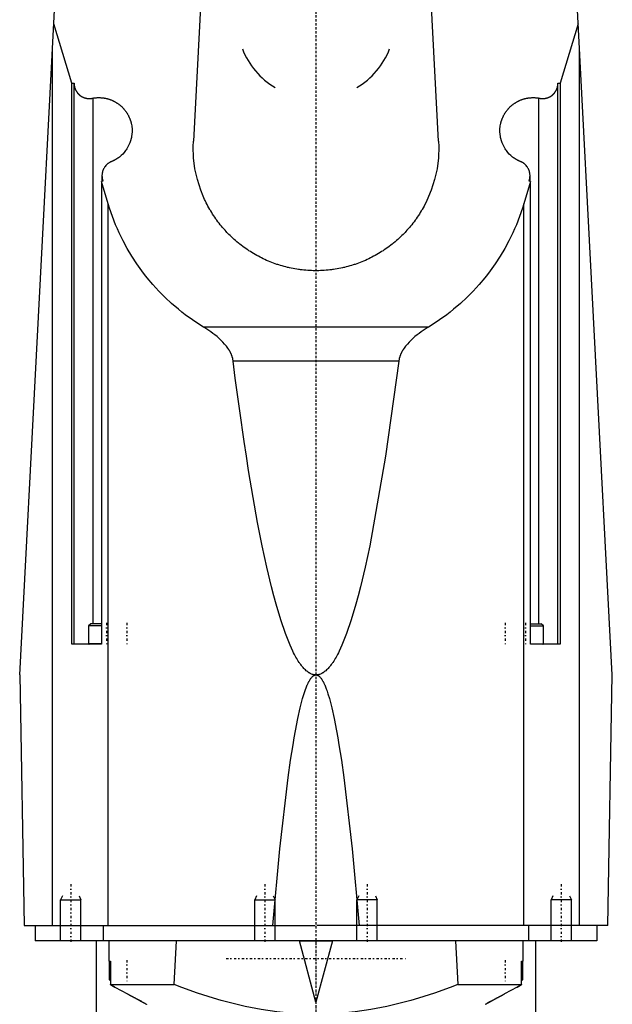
# Model space of a CAD drawing. Extents: x -70 to 72, y -1 to 596.
# Tile 2 of 3: x -58 to 58, y 187 to 380. Entities that reach past the tile are written whole.
import ezdxf

# ---------------------------------------------------------------- set-up
doc = ezdxf.new("R2010")
doc.units = 0
doc.linetypes.add('CENTER', pattern=[1.5, 0.45, -0.5, 0.05, -0.5])
for name, color, linetype in [('AM_0', 7, 'CONTINUOUS'), ('AM_10', 7, 'CONTINUOUS'), ('AM_7', 7, 'CENTER')]:
    doc.layers.add(name, color=color, linetype=linetype)

msp = doc.modelspace()

# ---------------------------------------------------------------- linework, layer by layer
at = {"layer": 'AM_0', "color": 7, "linetype": 'CONTINUOUS'}
for p, q in [((-58, 251.5), (-50.81, 388.76)), ((58, 251.5), (50.81, 388.76)), ((-22.57, 383.5), (-24.01, 355.97)), ((24.01, 355.97), (22.57, 383.5)), ((-47.82, 367.29), (-51.32, 378.9)), ((51.32, 378.9), (47.82, 367.29)), ((-51.58, 202.5), (-51.58, 373.93)), ((51.58, 202.5), (51.58, 373.93)), ((-47.82, 367.29), (-47.36, 367.29)), ((-47.82, 257.5), (-47.82, 367.29)), ((-47.36, 257.5), (-47.36, 367.29)), ((47.36, 257.5), (47.36, 367.29)), ((47.36, 367.29), (47.82, 367.29)), ((47.82, 367.29), (47.82, 257.5)), ((-43.63, 261.5), (-43.63, 364.38)), ((43.63, 261.5), (43.63, 364.38)), ((-41.89, 349.18), (-41.89, 348.09)), ((41.89, 348.09), (41.89, 349.18)), ((-41.71, 348.15), (-42.01, 348.05)), ((-40.68, 343.66), (-42.01, 348.05)), ((-42.01, 348.05), (-42.01, 257.5)), ((42.01, 348.05), (40.68, 343.66)), ((42.01, 348.05), (41.71, 348.15)), ((42.01, 257.5), (42.01, 348.05)), ((-40.68, 202.5), (-40.68, 343.66)), ((40.68, 202.5), (40.68, 343.66)), ((22, 319.57), (-22, 319.57)), ((16.22, 312.91), (-16.22, 312.91)), ((-44.1, 261.5), (-44.5, 261.1)), ((-44.5, 261.1), (-44.5, 257.6)), ((-42.01, 261.1), (-44.5, 261.1)), ((-42.01, 261.5), (-44.1, 261.5)), ((42.01, 261.5), (44.1, 261.5)), ((42.01, 261.1), (44.5, 261.1)), ((44.5, 261.1), (44.1, 261.5)), ((44.5, 257.6), (44.5, 261.1)), ((-42.01, 257.5), (-47.82, 257.5)), ((-42.01, 257.6), (-44.5, 257.6)), ((42.01, 257.6), (44.5, 257.6)), ((47.82, 257.5), (42.01, 257.5)), ((-58, 251.5), (-57.14, 202.5)), ((57.14, 202.5), (58, 251.5)), ((-57.14, 202.5), (-0.16, 202.5)), ((-55, 202.5), (-55, 199.5)), ((-41.65, 202.5), (-41.65, 199.5)), ((57.14, 202.5), (0.16, 202.5)), ((41.65, 199.5), (41.65, 202.5)), ((55, 202.5), (55, 199.5)), ((55, 199.5), (-55, 199.5)), ((-43, 199.5), (-43, 182.5)), ((-40.56, 199.5), (-40.56, 195.5)), ((-27.78, 190.89), (-27.3, 199.5)), ((-3.23, 199.5), (-3.23, 199.47)), ((-3.23, 199.47), (3.23, 199.47)), ((0, 187.49), (-3.23, 199.47)), ((3.23, 199.47), (0, 187.49)), ((3.23, 199.5), (3.23, 199.47)), ((27.3, 199.5), (27.78, 190.89)), ((40.56, 195.5), (40.56, 199.5)), ((43, 182.5), (43, 199.5)), ((-40.56, 195.5), (-40.24, 195.5)), ((-40.5, 195.4), (-40.5, 191.9)), ((-40.24, 195.4), (-40.5, 195.4)), ((-40.24, 195.5), (-40.24, 190.89)), ((40.24, 190.89), (40.24, 195.5)), ((40.24, 195.5), (40.56, 195.5)), ((40.24, 195.4), (40.5, 195.4)), ((40.5, 191.9), (40.5, 195.4)), ((-40.5, 191.9), (-40.24, 191.64)), ((-40.24, 191.9), (-40.5, 191.9)), ((-40.24, 190.89), (-27.78, 190.89)), ((27.78, 190.89), (40.24, 190.89)), ((40.24, 191.64), (40.5, 191.9)), ((40.24, 191.9), (40.5, 191.9)), ((-39.39, 190.4), (-36.87, 189.07)), ((39.39, 190.4), (36.87, 189.07)), ((-34.12, 187.58), (-34.86, 187.99)), ((34.12, 187.58), (33.5, 187.24)), ((35.36, 188.26), (34.86, 187.99))]:
    msp.add_line(p, q, dxfattribs=at)
for points in [[(-47.36, 367.29, 0), (-47.36, 367.26, 0), (-47.36, 367.21, 0), (-47.36, 367.16, 0), (-47.36, 367.14, 0), (-47.35, 367.11, 0), (-47.35, 367.06, 0), (-47.35, 367.01, 0), (-47.34, 366.96, 0), (-47.34, 366.91, 0), (-47.33, 366.86, 0), (-47.33, 366.84, 0), (-47.32, 366.81, 0), (-47.31, 366.76, 0), (-47.3, 366.71, 0), (-47.29, 366.66, 0), (-47.28, 366.61, 0), (-47.27, 366.57, 0), (-47.27, 366.54, 0), (-47.26, 366.52, 0), (-47.25, 366.47, 0), (-47.23, 366.42, 0), (-47.22, 366.4, 0), (-47.22, 366.37, 0), (-47.2, 366.32, 0), (-47.18, 366.28, 0), (-47.17, 366.25, 0), (-47.17, 366.23, 0), (-47.15, 366.18, 0), (-47.13, 366.13, 0), (-47.11, 366.09, 0), (-47.09, 366.04, 0), (-47.07, 366, 0), (-47.06, 365.97, 0), (-47.04, 365.95, 0), (-47.02, 365.91, 0), (-47, 365.86, 0), (-46.97, 365.82, 0), (-46.95, 365.77, 0), (-46.92, 365.73, 0), (-46.91, 365.71, 0), (-46.9, 365.69, 0), (-46.87, 365.64, 0), (-46.84, 365.6, 0), (-46.81, 365.56, 0), (-46.78, 365.52, 0), (-46.75, 365.48, 0), (-46.74, 365.46, 0), (-46.72, 365.44, 0), (-46.69, 365.4, 0), (-46.66, 365.36, 0), (-46.63, 365.32, 0), (-46.59, 365.28, 0), (-46.56, 365.25, 0), (-46.54, 365.23, 0), (-46.52, 365.21, 0), (-46.49, 365.17, 0), (-46.45, 365.14, 0), (-46.42, 365.1, 0), (-46.38, 365.07, 0), (-46.34, 365.04, 0), (-46.32, 365.02, 0), (-46.3, 365, 0), (-46.27, 364.97, 0), (-46.23, 364.94, 0), (-46.21, 364.92, 0), (-46.19, 364.91, 0), (-46.15, 364.88, 0), (-46.11, 364.85, 0), (-46.08, 364.83, 0), (-46.06, 364.82, 0), (-46.02, 364.79, 0), (-45.98, 364.76, 0), (-45.94, 364.74, 0), (-45.89, 364.71, 0), (-45.85, 364.68, 0), (-45.83, 364.67, 0), (-45.81, 364.66, 0), (-45.76, 364.64, 0), (-45.72, 364.61, 0), (-45.67, 364.59, 0), (-45.63, 364.57, 0), (-45.58, 364.55, 0), (-45.56, 364.54, 0), (-45.53, 364.53, 0), (-45.49, 364.51, 0), (-45.44, 364.49, 0), (-45.39, 364.47, 0), (-45.35, 364.45, 0), (-45.3, 364.44, 0), (-45.27, 364.43, 0), (-45.25, 364.42, 0), (-45.2, 364.41, 0), (-45.15, 364.39, 0), (-45.1, 364.38, 0), (-45.06, 364.37, 0), (-45.01, 364.36, 0), (-44.98, 364.35, 0), (-44.96, 364.35, 0), (-44.91, 364.34, 0), (-44.86, 364.33, 0), (-44.81, 364.32, 0), (-44.76, 364.31, 0), (-44.71, 364.31, 0), (-44.68, 364.3, 0), (-44.66, 364.3, 0), (-44.61, 364.3, 0), (-44.56, 364.29, 0), (-44.53, 364.29, 0), (-44.51, 364.29, 0), (-44.46, 364.29, 0), (-44.41, 364.29, 0), (-44.38, 364.29, 0), (-44.36, 364.29, 0), (-44.31, 364.29, 0), (-44.26, 364.29, 0), (-44.2, 364.29, 0), (-44.15, 364.29, 0), (-44.1, 364.3, 0), (-44.08, 364.3, 0), (-44.05, 364.3, 0), (-44, 364.31, 0), (-43.95, 364.31, 0), (-43.9, 364.32, 0), (-43.85, 364.33, 0), (-43.8, 364.34, 0), (-43.78, 364.34, 0), (-43.75, 364.35, 0), (-43.71, 364.36, 0), (-43.66, 364.37, 0), (-43.63, 364.38, 0)], [(43.63, 364.38, 0), (43.66, 364.37, 0), (43.71, 364.36, 0), (43.75, 364.35, 0), (43.78, 364.34, 0), (43.8, 364.34, 0), (43.85, 364.33, 0), (43.9, 364.32, 0), (43.95, 364.31, 0), (44, 364.31, 0), (44.05, 364.3, 0), (44.08, 364.3, 0), (44.1, 364.3, 0), (44.15, 364.29, 0), (44.2, 364.29, 0), (44.26, 364.29, 0), (44.31, 364.29, 0), (44.36, 364.29, 0), (44.38, 364.29, 0), (44.41, 364.29, 0), (44.46, 364.29, 0), (44.51, 364.29, 0), (44.53, 364.29, 0), (44.56, 364.29, 0), (44.61, 364.3, 0), (44.66, 364.3, 0), (44.68, 364.3, 0), (44.71, 364.31, 0), (44.76, 364.31, 0), (44.81, 364.32, 0), (44.86, 364.33, 0), (44.91, 364.34, 0), (44.96, 364.35, 0), (44.98, 364.35, 0), (45.01, 364.36, 0), (45.06, 364.37, 0), (45.1, 364.38, 0), (45.15, 364.39, 0), (45.2, 364.41, 0), (45.25, 364.42, 0), (45.27, 364.43, 0), (45.3, 364.44, 0), (45.35, 364.45, 0), (45.39, 364.47, 0), (45.44, 364.49, 0), (45.49, 364.51, 0), (45.53, 364.53, 0), (45.56, 364.54, 0), (45.58, 364.55, 0), (45.63, 364.57, 0), (45.67, 364.59, 0), (45.72, 364.61, 0), (45.76, 364.64, 0), (45.81, 364.66, 0), (45.83, 364.67, 0), (45.85, 364.68, 0), (45.89, 364.71, 0), (45.94, 364.74, 0), (45.98, 364.76, 0), (46.02, 364.79, 0), (46.06, 364.82, 0), (46.08, 364.83, 0), (46.11, 364.85, 0), (46.15, 364.88, 0), (46.19, 364.91, 0), (46.21, 364.92, 0), (46.23, 364.94, 0), (46.27, 364.97, 0), (46.3, 365, 0), (46.32, 365.02, 0), (46.34, 365.04, 0), (46.38, 365.07, 0), (46.42, 365.1, 0), (46.45, 365.14, 0), (46.49, 365.17, 0), (46.52, 365.21, 0), (46.54, 365.23, 0), (46.56, 365.25, 0), (46.59, 365.28, 0), (46.63, 365.32, 0), (46.66, 365.36, 0), (46.69, 365.4, 0), (46.72, 365.44, 0), (46.74, 365.46, 0), (46.75, 365.48, 0), (46.78, 365.52, 0), (46.81, 365.56, 0), (46.84, 365.6, 0), (46.87, 365.64, 0), (46.9, 365.69, 0), (46.91, 365.71, 0), (46.92, 365.73, 0), (46.95, 365.77, 0), (46.97, 365.82, 0), (47, 365.86, 0), (47.02, 365.91, 0), (47.04, 365.95, 0), (47.06, 365.97, 0), (47.07, 366, 0), (47.09, 366.04, 0), (47.11, 366.09, 0), (47.13, 366.13, 0), (47.15, 366.18, 0), (47.17, 366.23, 0), (47.17, 366.25, 0), (47.18, 366.28, 0), (47.2, 366.32, 0), (47.22, 366.37, 0), (47.22, 366.4, 0), (47.23, 366.42, 0), (47.25, 366.47, 0), (47.26, 366.52, 0), (47.27, 366.54, 0), (47.27, 366.57, 0), (47.28, 366.61, 0), (47.29, 366.66, 0), (47.3, 366.71, 0), (47.31, 366.76, 0), (47.32, 366.81, 0), (47.33, 366.84, 0), (47.33, 366.86, 0), (47.34, 366.91, 0), (47.34, 366.96, 0), (47.35, 367.01, 0), (47.35, 367.06, 0), (47.35, 367.11, 0), (47.36, 367.14, 0), (47.36, 367.16, 0), (47.36, 367.21, 0), (47.36, 367.26, 0), (47.36, 367.29, 0)], [(-43.63, 364.38, 0), (-43.58, 364.39, 0), (-43.48, 364.4, 0), (-43.37, 364.42, 0), (-43.32, 364.42, 0), (-43.27, 364.43, 0), (-43.16, 364.44, 0), (-43.06, 364.45, 0), (-42.95, 364.46, 0), (-42.85, 364.47, 0), (-42.74, 364.47, 0), (-42.69, 364.47, 0), (-42.64, 364.47, 0), (-42.53, 364.48, 0), (-42.43, 364.48, 0), (-42.32, 364.47, 0), (-42.22, 364.47, 0), (-42.11, 364.46, 0), (-42.06, 364.46, 0), (-42.01, 364.46, 0), (-41.9, 364.45, 0), (-41.8, 364.44, 0), (-41.75, 364.43, 0), (-41.7, 364.43, 0), (-41.59, 364.41, 0), (-41.49, 364.4, 0), (-41.44, 364.39, 0), (-41.38, 364.38, 0), (-41.28, 364.36, 0), (-41.18, 364.34, 0), (-41.08, 364.32, 0), (-40.97, 364.29, 0), (-40.87, 364.27, 0), (-40.82, 364.26, 0), (-40.77, 364.24, 0), (-40.67, 364.21, 0), (-40.57, 364.18, 0), (-40.47, 364.15, 0), (-40.37, 364.12, 0), (-40.27, 364.08, 0), (-40.22, 364.06, 0), (-40.17, 364.04, 0), (-40.07, 364.01, 0), (-39.98, 363.97, 0), (-39.88, 363.92, 0), (-39.78, 363.88, 0), (-39.69, 363.84, 0), (-39.64, 363.81, 0), (-39.59, 363.79, 0), (-39.5, 363.74, 0), (-39.41, 363.69, 0), (-39.32, 363.64, 0), (-39.22, 363.59, 0), (-39.13, 363.54, 0), (-39.09, 363.51, 0), (-39.04, 363.48, 0), (-38.96, 363.42, 0), (-38.87, 363.37, 0), (-38.78, 363.31, 0), (-38.7, 363.25, 0), (-38.61, 363.18, 0), (-38.57, 363.15, 0), (-38.53, 363.12, 0), (-38.45, 363.06, 0), (-38.36, 362.99, 0), (-38.32, 362.96, 0), (-38.28, 362.92, 0), (-38.2, 362.85, 0), (-38.13, 362.78, 0), (-38.09, 362.75, 0), (-38.05, 362.71, 0), (-37.97, 362.64, 0), (-37.9, 362.56, 0), (-37.82, 362.49, 0), (-37.75, 362.41, 0), (-37.68, 362.34, 0), (-37.65, 362.3, 0), (-37.61, 362.26, 0), (-37.54, 362.18, 0), (-37.47, 362.1, 0), (-37.41, 362.01, 0), (-37.34, 361.93, 0), (-37.28, 361.85, 0), (-37.25, 361.81, 0), (-37.22, 361.76, 0), (-37.16, 361.68, 0), (-37.1, 361.59, 0), (-37.04, 361.5, 0), (-36.98, 361.41, 0), (-36.93, 361.32, 0), (-36.9, 361.28, 0), (-36.88, 361.23, 0), (-36.82, 361.14, 0), (-36.77, 361.05, 0), (-36.73, 360.96, 0), (-36.68, 360.86, 0), (-36.63, 360.77, 0), (-36.61, 360.72, 0), (-36.59, 360.67, 0), (-36.54, 360.58, 0), (-36.5, 360.48, 0), (-36.46, 360.38, 0), (-36.43, 360.28, 0), (-36.39, 360.19, 0), (-36.37, 360.14, 0), (-36.35, 360.09, 0), (-36.32, 359.99, 0), (-36.29, 359.89, 0), (-36.27, 359.84, 0), (-36.26, 359.79, 0), (-36.23, 359.68, 0), (-36.2, 359.58, 0), (-36.19, 359.53, 0), (-36.18, 359.48, 0), (-36.15, 359.38, 0), (-36.13, 359.28, 0), (-36.07, 358.91, 0), (-36.01, 358.29, 0), (-36, 357.97, 0)], [(36, 357.97, 0), (36.01, 358.29, 0), (36.07, 358.91, 0), (36.13, 359.28, 0), (36.15, 359.38, 0), (36.18, 359.48, 0), (36.19, 359.53, 0), (36.2, 359.58, 0), (36.23, 359.68, 0), (36.26, 359.79, 0), (36.27, 359.84, 0), (36.29, 359.89, 0), (36.32, 359.99, 0), (36.35, 360.09, 0), (36.37, 360.14, 0), (36.39, 360.19, 0), (36.43, 360.28, 0), (36.46, 360.38, 0), (36.5, 360.48, 0), (36.54, 360.58, 0), (36.59, 360.67, 0), (36.61, 360.72, 0), (36.63, 360.77, 0), (36.68, 360.86, 0), (36.73, 360.96, 0), (36.77, 361.05, 0), (36.82, 361.14, 0), (36.88, 361.23, 0), (36.9, 361.28, 0), (36.93, 361.32, 0), (36.98, 361.41, 0), (37.04, 361.5, 0), (37.1, 361.59, 0), (37.16, 361.68, 0), (37.22, 361.76, 0), (37.25, 361.81, 0), (37.28, 361.85, 0), (37.34, 361.93, 0), (37.41, 362.01, 0), (37.47, 362.1, 0), (37.54, 362.18, 0), (37.61, 362.26, 0), (37.65, 362.3, 0), (37.68, 362.34, 0), (37.75, 362.41, 0), (37.82, 362.49, 0), (37.9, 362.56, 0), (37.97, 362.64, 0), (38.05, 362.71, 0), (38.09, 362.75, 0), (38.13, 362.78, 0), (38.2, 362.85, 0), (38.28, 362.92, 0), (38.32, 362.96, 0), (38.36, 362.99, 0), (38.45, 363.06, 0), (38.53, 363.12, 0), (38.57, 363.15, 0), (38.61, 363.18, 0), (38.7, 363.25, 0), (38.78, 363.31, 0), (38.87, 363.37, 0), (38.96, 363.42, 0), (39.04, 363.48, 0), (39.09, 363.51, 0), (39.13, 363.54, 0), (39.22, 363.59, 0), (39.32, 363.64, 0), (39.41, 363.69, 0), (39.5, 363.74, 0), (39.59, 363.79, 0), (39.64, 363.81, 0), (39.69, 363.84, 0), (39.78, 363.88, 0), (39.88, 363.92, 0), (39.98, 363.97, 0), (40.07, 364.01, 0), (40.17, 364.04, 0), (40.22, 364.06, 0), (40.27, 364.08, 0), (40.37, 364.12, 0), (40.47, 364.15, 0), (40.57, 364.18, 0), (40.67, 364.21, 0), (40.77, 364.24, 0), (40.82, 364.26, 0), (40.87, 364.27, 0), (40.97, 364.29, 0), (41.08, 364.32, 0), (41.18, 364.34, 0), (41.28, 364.36, 0), (41.38, 364.38, 0), (41.44, 364.39, 0), (41.49, 364.4, 0), (41.59, 364.41, 0), (41.7, 364.43, 0), (41.75, 364.43, 0), (41.8, 364.44, 0), (41.9, 364.45, 0), (42.01, 364.46, 0), (42.06, 364.46, 0), (42.11, 364.46, 0), (42.22, 364.47, 0), (42.32, 364.47, 0), (42.43, 364.48, 0), (42.53, 364.48, 0), (42.64, 364.47, 0), (42.69, 364.47, 0), (42.74, 364.47, 0), (42.85, 364.47, 0), (42.95, 364.46, 0), (43.06, 364.45, 0), (43.16, 364.44, 0), (43.27, 364.43, 0), (43.32, 364.42, 0), (43.37, 364.42, 0), (43.48, 364.4, 0), (43.58, 364.39, 0), (43.63, 364.38, 0)], [(-36, 357.97, 0), (-36, 357.75, 0), (-36.03, 357.32, 0), (-36.09, 356.88, 0), (-36.13, 356.67, 0), (-36.18, 356.46, 0), (-36.29, 356.04, 0), (-36.44, 355.63, 0), (-36.61, 355.22, 0), (-36.8, 354.84, 0), (-37.03, 354.46, 0), (-37.15, 354.28, 0), (-37.27, 354.1, 0), (-37.54, 353.76, 0), (-37.84, 353.44, 0), (-38.15, 353.13, 0), (-38.48, 352.85, 0), (-38.69, 352.7, 0), (-38.75, 352.66, 0), (-38.81, 352.62, 0), (-38.84, 352.6, 0), (-38.87, 352.58, 0), (-38.93, 352.54, 0), (-38.99, 352.5, 0), (-39.02, 352.48, 0), (-39.05, 352.46, 0), (-39.11, 352.42, 0), (-39.17, 352.38, 0), (-39.2, 352.36, 0), (-39.23, 352.34, 0), (-39.3, 352.31, 0), (-39.36, 352.27, 0), (-39.42, 352.24, 0), (-39.49, 352.2, 0), (-39.55, 352.17, 0), (-39.59, 352.15, 0), (-39.62, 352.14, 0), (-39.68, 352.11, 0), (-39.75, 352.07, 0), (-39.82, 352.04, 0), (-39.88, 352.01, 0), (-39.95, 351.99, 0), (-39.98, 351.97, 0), (-40.02, 351.96, 0), (-40.08, 351.93, 0), (-40.15, 351.9, 0), (-40.18, 351.89, 0)], [(40.18, 351.89, 0), (40.15, 351.9, 0), (40.08, 351.93, 0), (40.02, 351.96, 0), (39.98, 351.97, 0), (39.95, 351.99, 0), (39.88, 352.01, 0), (39.82, 352.04, 0), (39.75, 352.07, 0), (39.68, 352.11, 0), (39.62, 352.14, 0), (39.59, 352.15, 0), (39.55, 352.17, 0), (39.49, 352.2, 0), (39.42, 352.24, 0), (39.36, 352.27, 0), (39.3, 352.31, 0), (39.23, 352.34, 0), (39.2, 352.36, 0), (39.17, 352.38, 0), (39.11, 352.42, 0), (39.05, 352.46, 0), (39.02, 352.48, 0), (38.99, 352.5, 0), (38.93, 352.54, 0), (38.87, 352.58, 0), (38.84, 352.6, 0), (38.81, 352.62, 0), (38.75, 352.66, 0), (38.69, 352.7, 0), (38.48, 352.85, 0), (38.15, 353.13, 0), (37.84, 353.44, 0), (37.54, 353.76, 0), (37.27, 354.1, 0), (37.15, 354.28, 0), (37.03, 354.46, 0), (36.8, 354.84, 0), (36.61, 355.22, 0), (36.44, 355.63, 0), (36.29, 356.04, 0), (36.18, 356.46, 0), (36.13, 356.67, 0), (36.09, 356.88, 0), (36.03, 357.32, 0), (36, 357.75, 0), (36, 357.97, 0)], [(0, 330.6, 0), (-0.18, 330.6, 0), (-0.54, 330.61, 0), (-0.9, 330.62, 0), (-1.08, 330.63, 0), (-1.26, 330.63, 0), (-1.63, 330.66, 0), (-1.99, 330.68, 0), (-2.35, 330.72, 0), (-2.7, 330.75, 0), (-3.06, 330.8, 0), (-3.24, 330.82, 0), (-3.42, 330.85, 0), (-3.78, 330.9, 0), (-4.14, 330.96, 0), (-4.49, 331.02, 0), (-4.85, 331.1, 0), (-5.2, 331.17, 0), (-5.38, 331.21, 0), (-5.55, 331.25, 0), (-5.9, 331.34, 0), (-6.25, 331.43, 0), (-6.43, 331.48, 0), (-6.6, 331.53, 0), (-6.95, 331.63, 0), (-7.29, 331.74, 0), (-7.46, 331.79, 0), (-7.64, 331.85, 0), (-7.98, 331.97, 0), (-8.32, 332.09, 0), (-8.66, 332.22, 0), (-8.99, 332.35, 0), (-9.33, 332.49, 0), (-9.49, 332.56, 0), (-9.66, 332.63, 0), (-9.99, 332.78, 0), (-10.32, 332.93, 0), (-10.64, 333.09, 0), (-10.96, 333.25, 0), (-11.28, 333.42, 0), (-11.44, 333.51, 0), (-11.6, 333.59, 0), (-11.92, 333.77, 0), (-12.23, 333.95, 0), (-12.54, 334.14, 0), (-12.85, 334.33, 0), (-13.15, 334.52, 0), (-13.3, 334.62, 0), (-13.45, 334.73, 0), (-13.75, 334.93, 0), (-14.05, 335.14, 0), (-14.34, 335.35, 0), (-14.63, 335.57, 0), (-14.91, 335.79, 0), (-15.05, 335.91, 0), (-15.19, 336.02, 0), (-15.47, 336.25, 0), (-15.75, 336.49, 0), (-16.02, 336.73, 0), (-16.28, 336.97, 0), (-16.55, 337.22, 0), (-16.68, 337.34, 0), (-16.81, 337.47, 0), (-17.07, 337.72, 0), (-17.32, 337.98, 0), (-17.44, 338.11, 0), (-17.57, 338.25, 0), (-17.81, 338.51, 0), (-18.05, 338.78, 0), (-18.17, 338.92, 0), (-18.29, 339.06, 0), (-18.52, 339.33, 0), (-18.75, 339.61, 0), (-18.97, 339.9, 0), (-19.19, 340.19, 0), (-19.41, 340.48, 0), (-19.52, 340.62, 0), (-19.62, 340.77, 0), (-19.83, 341.07, 0), (-20.03, 341.37, 0), (-20.23, 341.67, 0), (-20.42, 341.98, 0), (-20.61, 342.29, 0), (-20.7, 342.44, 0), (-20.79, 342.6, 0), (-20.97, 342.91, 0), (-21.15, 343.23, 0), (-21.32, 343.55, 0), (-21.48, 343.87, 0), (-21.64, 344.2, 0), (-21.72, 344.36, 0), (-21.8, 344.52, 0), (-21.95, 344.85, 0), (-22.09, 345.19, 0), (-22.56, 346.36, 0), (-23.22, 348.43, 0), (-23.48, 349.49, 0), (-23.69, 350.56, 0), (-23.96, 352.71, 0), (-24.05, 354.88, 0), (-24.01, 355.97, 0)], [(24.01, 355.97, 0), (24.05, 354.88, 0), (23.96, 352.71, 0), (23.69, 350.56, 0), (23.48, 349.49, 0), (23.22, 348.43, 0), (22.56, 346.36, 0), (21.72, 344.36, 0), (21.15, 343.23, 0), (20.97, 342.91, 0), (20.79, 342.6, 0), (20.7, 342.44, 0), (20.61, 342.29, 0), (20.42, 341.98, 0), (20.23, 341.67, 0), (20.03, 341.37, 0), (19.83, 341.07, 0), (19.62, 340.77, 0), (19.52, 340.62, 0), (19.41, 340.48, 0), (19.19, 340.19, 0), (18.97, 339.9, 0), (18.75, 339.61, 0), (18.52, 339.33, 0), (18.29, 339.06, 0), (18.17, 338.92, 0), (18.05, 338.78, 0), (17.81, 338.51, 0), (17.57, 338.25, 0), (17.44, 338.11, 0), (17.32, 337.98, 0), (17.07, 337.72, 0), (16.81, 337.47, 0), (16.68, 337.34, 0), (16.55, 337.22, 0), (16.28, 336.97, 0), (16.02, 336.73, 0), (15.75, 336.49, 0), (15.47, 336.25, 0), (15.19, 336.02, 0), (15.05, 335.91, 0), (14.91, 335.79, 0), (14.63, 335.57, 0), (14.34, 335.35, 0), (14.05, 335.14, 0), (13.75, 334.93, 0), (13.45, 334.73, 0), (13.3, 334.62, 0), (13.15, 334.52, 0), (12.85, 334.33, 0), (12.54, 334.14, 0), (12.23, 333.95, 0), (11.92, 333.77, 0), (11.6, 333.59, 0), (11.44, 333.51, 0), (11.28, 333.42, 0), (10.96, 333.25, 0), (10.64, 333.09, 0), (10.32, 332.93, 0), (9.99, 332.78, 0), (9.66, 332.63, 0), (9.49, 332.56, 0), (9.33, 332.49, 0), (8.99, 332.35, 0), (8.66, 332.22, 0), (8.32, 332.09, 0), (7.98, 331.97, 0), (7.64, 331.85, 0), (7.46, 331.79, 0), (7.29, 331.74, 0), (6.95, 331.63, 0), (6.6, 331.53, 0), (6.43, 331.48, 0), (6.25, 331.43, 0), (5.9, 331.34, 0), (5.55, 331.25, 0), (5.38, 331.21, 0), (5.2, 331.17, 0), (4.85, 331.1, 0), (4.49, 331.02, 0), (4.14, 330.96, 0), (3.78, 330.9, 0), (3.42, 330.85, 0), (3.24, 330.82, 0), (3.06, 330.8, 0), (2.7, 330.75, 0), (2.35, 330.72, 0), (1.99, 330.68, 0), (1.63, 330.66, 0), (1.26, 330.63, 0), (1.08, 330.63, 0), (0.9, 330.62, 0), (0.54, 330.61, 0), (0.18, 330.6, 0), (0, 330.6, 0)], [(-40.18, 351.89, 0), (-40.2, 351.88, 0), (-40.23, 351.87, 0), (-40.25, 351.86, 0), (-40.27, 351.85, 0), (-40.28, 351.84, 0), (-40.31, 351.83, 0), (-40.34, 351.81, 0), (-40.36, 351.8, 0), (-40.39, 351.78, 0), (-40.42, 351.77, 0), (-40.43, 351.76, 0), (-40.44, 351.75, 0), (-40.47, 351.73, 0), (-40.5, 351.72, 0), (-40.59, 351.66, 0), (-40.67, 351.6, 0), (-40.74, 351.55, 0), (-40.88, 351.42, 0), (-41.02, 351.3, 0), (-41.15, 351.16, 0), (-41.27, 351.01, 0), (-41.38, 350.86, 0), (-41.43, 350.78, 0), (-41.48, 350.7, 0), (-41.57, 350.54, 0), (-41.65, 350.37, 0), (-41.71, 350.19, 0), (-41.77, 350.01, 0), (-41.82, 349.83, 0), (-41.84, 349.74, 0), (-41.85, 349.65, 0), (-41.88, 349.46, 0), (-41.89, 349.28, 0), (-41.89, 349.18, 0)], [(41.89, 349.18, 0), (41.89, 349.28, 0), (41.88, 349.46, 0), (41.85, 349.65, 0), (41.84, 349.74, 0), (41.82, 349.83, 0), (41.77, 350.01, 0), (41.71, 350.19, 0), (41.65, 350.37, 0), (41.57, 350.54, 0), (41.48, 350.7, 0), (41.43, 350.78, 0), (41.38, 350.86, 0), (41.27, 351.01, 0), (41.15, 351.16, 0), (41.02, 351.3, 0), (40.88, 351.42, 0), (40.74, 351.55, 0), (40.67, 351.6, 0), (40.59, 351.66, 0), (40.43, 351.76, 0), (40.34, 351.81, 0), (40.31, 351.83, 0), (40.28, 351.84, 0), (40.27, 351.85, 0), (40.25, 351.86, 0), (40.23, 351.87, 0), (40.2, 351.88, 0), (40.18, 351.89, 0)], [(-41.89, 349.18, 0), (-41.89, 349.15, 0), (-41.89, 349.09, 0), (-41.89, 349.04, 0), (-41.88, 349.01, 0), (-41.88, 348.98, 0), (-41.88, 348.92, 0), (-41.87, 348.86, 0), (-41.87, 348.8, 0), (-41.86, 348.75, 0), (-41.85, 348.69, 0), (-41.84, 348.66, 0), (-41.84, 348.63, 0), (-41.83, 348.57, 0), (-41.82, 348.52, 0), (-41.8, 348.46, 0), (-41.79, 348.4, 0), (-41.77, 348.35, 0), (-41.76, 348.32, 0), (-41.76, 348.29, 0), (-41.74, 348.24, 0), (-41.72, 348.18, 0), (-41.71, 348.15, 0)], [(41.71, 348.15, 0), (41.72, 348.18, 0), (41.74, 348.24, 0), (41.76, 348.29, 0), (41.76, 348.32, 0), (41.77, 348.35, 0), (41.79, 348.4, 0), (41.8, 348.46, 0), (41.82, 348.52, 0), (41.83, 348.57, 0), (41.84, 348.63, 0), (41.84, 348.66, 0), (41.85, 348.69, 0), (41.86, 348.75, 0), (41.87, 348.8, 0), (41.87, 348.86, 0), (41.88, 348.92, 0), (41.88, 348.98, 0), (41.88, 349.01, 0), (41.89, 349.04, 0), (41.89, 349.09, 0), (41.89, 349.15, 0), (41.89, 349.18, 0)], [(-22, 319.57, 0), (-22.73, 320.02, 0), (-24.18, 320.98, 0), (-25.58, 321.99, 0), (-26.27, 322.52, 0), (-26.94, 323.07, 0), (-28.26, 324.19, 0), (-29.53, 325.37, 0), (-30.75, 326.6, 0), (-31.92, 327.88, 0), (-33.03, 329.2, 0), (-33.57, 329.88, 0), (-34.09, 330.57, 0), (-35.1, 331.98, 0), (-36.05, 333.43, 0), (-36.93, 334.92, 0), (-37.76, 336.44, 0), (-38.52, 338, 0), (-38.88, 338.79, 0), (-39.22, 339.58, 0), (-39.86, 341.19, 0), (-40.42, 342.83, 0), (-40.68, 343.66, 0)], [(40.68, 343.66, 0), (40.42, 342.83, 0), (39.86, 341.19, 0), (39.22, 339.58, 0), (38.88, 338.79, 0), (38.52, 338, 0), (37.76, 336.44, 0), (36.93, 334.92, 0), (36.05, 333.43, 0), (35.1, 331.98, 0), (34.09, 330.57, 0), (33.57, 329.88, 0), (33.03, 329.2, 0), (31.92, 327.88, 0), (30.75, 326.6, 0), (29.53, 325.37, 0), (28.26, 324.19, 0), (26.94, 323.07, 0), (26.27, 322.52, 0), (25.58, 321.99, 0), (24.18, 320.98, 0), (22.73, 320.02, 0), (22, 319.57, 0)], [(-16.22, 312.91, 0), (-16.23, 312.96, 0), (-16.24, 313.04, 0), (-16.25, 313.13, 0), (-16.26, 313.17, 0), (-16.26, 313.21, 0), (-16.28, 313.29, 0), (-16.3, 313.38, 0), (-16.31, 313.46, 0), (-16.33, 313.54, 0), (-16.35, 313.62, 0), (-16.37, 313.66, 0), (-16.38, 313.7, 0), (-16.4, 313.78, 0), (-16.43, 313.86, 0), (-16.45, 313.94, 0), (-16.48, 314.02, 0), (-16.51, 314.09, 0), (-16.52, 314.13, 0), (-16.54, 314.17, 0), (-16.57, 314.25, 0), (-16.6, 314.32, 0), (-16.62, 314.36, 0), (-16.64, 314.4, 0), (-16.67, 314.47, 0), (-16.71, 314.55, 0), (-16.73, 314.59, 0), (-16.75, 314.62, 0), (-16.78, 314.7, 0), (-16.82, 314.77, 0), (-16.86, 314.85, 0), (-16.9, 314.92, 0), (-16.95, 314.99, 0), (-16.97, 315.03, 0), (-16.99, 315.06, 0), (-17.03, 315.13, 0), (-17.08, 315.2, 0), (-17.24, 315.45, 0), (-17.55, 315.86, 0), (-17.88, 316.26, 0), (-18.23, 316.64, 0), (-18.41, 316.83, 0), (-18.6, 317.01, 0), (-18.98, 317.36, 0), (-19.37, 317.7, 0), (-19.77, 318.03, 0), (-20.17, 318.34, 0), (-20.57, 318.63, 0), (-20.77, 318.77, 0), (-20.97, 318.91, 0), (-21.38, 319.18, 0), (-21.79, 319.44, 0), (-22, 319.57, 0)], [(22, 319.57, 0), (21.79, 319.44, 0), (21.38, 319.18, 0), (20.97, 318.91, 0), (20.77, 318.77, 0), (20.57, 318.63, 0), (20.17, 318.34, 0), (19.77, 318.03, 0), (19.37, 317.7, 0), (18.98, 317.36, 0), (18.6, 317.01, 0), (18.41, 316.83, 0), (18.23, 316.64, 0), (17.88, 316.26, 0), (17.55, 315.86, 0), (17.24, 315.45, 0), (17.08, 315.2, 0), (17.03, 315.13, 0), (16.99, 315.06, 0), (16.97, 315.03, 0), (16.95, 314.99, 0), (16.9, 314.92, 0), (16.86, 314.85, 0), (16.82, 314.77, 0), (16.78, 314.7, 0), (16.75, 314.62, 0), (16.73, 314.59, 0), (16.71, 314.55, 0), (16.67, 314.47, 0), (16.64, 314.4, 0), (16.62, 314.36, 0), (16.6, 314.32, 0), (16.57, 314.25, 0), (16.54, 314.17, 0), (16.52, 314.13, 0), (16.51, 314.09, 0), (16.48, 314.02, 0), (16.45, 313.94, 0), (16.43, 313.86, 0), (16.4, 313.78, 0), (16.38, 313.7, 0), (16.37, 313.66, 0), (16.35, 313.62, 0), (16.33, 313.54, 0), (16.31, 313.46, 0), (16.3, 313.38, 0), (16.28, 313.29, 0), (16.26, 313.21, 0), (16.26, 313.17, 0), (16.25, 313.13, 0), (16.24, 313.04, 0), (16.23, 312.96, 0), (16.22, 312.91, 0)], [(0, 251.5, 0), (-0.08, 251.5, 0), (-0.23, 251.51, 0), (-0.39, 251.53, 0), (-0.46, 251.55, 0), (-0.54, 251.57, 0), (-0.69, 251.61, 0), (-0.85, 251.66, 0), (-1, 251.73, 0), (-1.16, 251.8, 0), (-1.31, 251.89, 0), (-1.39, 251.93, 0), (-1.46, 251.98, 0), (-1.62, 252.09, 0), (-1.77, 252.21, 0), (-1.93, 252.33, 0), (-2.08, 252.47, 0), (-2.23, 252.62, 0), (-2.31, 252.7, 0), (-2.39, 252.78, 0), (-2.54, 252.95, 0), (-2.7, 253.13, 0), (-2.77, 253.23, 0), (-2.85, 253.32, 0), (-3, 253.53, 0), (-3.16, 253.74, 0), (-3.23, 253.85, 0), (-3.31, 253.96, 0), (-3.46, 254.2, 0), (-3.62, 254.44, 0), (-3.77, 254.7, 0), (-3.92, 254.97, 0), (-4.08, 255.24, 0), (-4.15, 255.38, 0), (-4.23, 255.53, 0), (-4.38, 255.83, 0), (-4.54, 256.14, 0), (-5.07, 257.3, 0), (-5.99, 259.6, 0), (-6.91, 262.28, 0), (-7.82, 265.33, 0), (-8.27, 267, 0), (-8.72, 268.77, 0), (-9.63, 272.58, 0), (-10.52, 276.76, 0), (-11.42, 281.31, 0), (-12.31, 286.24, 0), (-13.19, 291.53, 0), (-13.63, 294.32, 0), (-14.06, 297.19, 0), (-14.93, 303.21, 0), (-15.8, 309.59, 0), (-16.22, 312.91, 0)], [(16.22, 312.91, 0), (13.63, 294.32, 0), (10.52, 276.76, 0), (9.63, 272.58, 0), (8.72, 268.77, 0), (8.27, 267, 0), (7.82, 265.33, 0), (6.91, 262.28, 0), (5.99, 259.6, 0), (5.07, 257.3, 0), (4.54, 256.14, 0), (4.38, 255.83, 0), (4.23, 255.53, 0), (4.15, 255.38, 0), (4.08, 255.24, 0), (3.92, 254.97, 0), (3.77, 254.7, 0), (3.62, 254.44, 0), (3.46, 254.2, 0), (3.31, 253.96, 0), (3.23, 253.85, 0), (3.16, 253.74, 0), (3, 253.53, 0), (2.85, 253.32, 0), (2.77, 253.23, 0), (2.7, 253.13, 0), (2.54, 252.95, 0), (2.39, 252.78, 0), (2.31, 252.7, 0), (2.23, 252.62, 0), (2.08, 252.47, 0), (1.93, 252.33, 0), (1.77, 252.21, 0), (1.62, 252.09, 0), (1.46, 251.98, 0), (1.39, 251.93, 0), (1.31, 251.89, 0), (1.16, 251.8, 0), (1, 251.73, 0), (0.85, 251.66, 0), (0.69, 251.61, 0), (0.54, 251.57, 0), (0.46, 251.55, 0), (0.39, 251.53, 0), (0.23, 251.51, 0), (0.08, 251.5, 0), (0, 251.5, 0)], [(-8.48, 202.5, 0), (-7.08, 217.44, 0), (-5.44, 231.46, 0), (-4.97, 234.79, 0), (-4.5, 237.82, 0), (-4.26, 239.22, 0), (-4.03, 240.54, 0), (-3.55, 242.97, 0), (-3.08, 245.09, 0), (-2.61, 246.91, 0), (-2.13, 248.43, 0), (-1.86, 249.17, 0), (-1.78, 249.37, 0), (-1.7, 249.55, 0), (-1.66, 249.64, 0), (-1.62, 249.73, 0), (-1.54, 249.9, 0), (-1.46, 250.06, 0), (-1.42, 250.13, 0), (-1.38, 250.21, 0), (-1.3, 250.35, 0), (-1.23, 250.49, 0), (-1.19, 250.55, 0), (-1.15, 250.61, 0), (-1.07, 250.73, 0), (-0.99, 250.84, 0), (-0.91, 250.94, 0), (-0.83, 251.04, 0), (-0.75, 251.12, 0), (-0.71, 251.16, 0), (-0.67, 251.2, 0), (-0.59, 251.26, 0), (-0.55, 251.3, 0), (-0.53, 251.31, 0), (-0.52, 251.32, 0), (-0.51, 251.32, 0), (-0.51, 251.33, 0), (-0.49, 251.34, 0), (-0.48, 251.34, 0), (-0.47, 251.35, 0), (-0.45, 251.36, 0), (-0.44, 251.37, 0), (-0.43, 251.37, 0), (-0.43, 251.38, 0), (-0.42, 251.38, 0), (-0.4, 251.39, 0), (-0.39, 251.4, 0), (-0.38, 251.4, 0), (-0.36, 251.41, 0), (-0.36, 251.41, 0), (-0.35, 251.42, 0), (-0.34, 251.42, 0), (-0.32, 251.43, 0), (-0.31, 251.44, 0), (-0.3, 251.44, 0), (-0.28, 251.45, 0), (-0.28, 251.45, 0), (-0.27, 251.45, 0), (-0.26, 251.46, 0), (-0.24, 251.46, 0), (-0.24, 251.46, 0), (-0.23, 251.46, 0), (-0.22, 251.47, 0), (-0.2, 251.47, 0), (-0.2, 251.47, 0), (-0.19, 251.48, 0), (-0.18, 251.48, 0), (-0.16, 251.48, 0), (-0.15, 251.48, 0), (-0.14, 251.49, 0), (-0.13, 251.49, 0), (-0.12, 251.49, 0), (-0.11, 251.49, 0), (-0.1, 251.49, 0), (-0.09, 251.5, 0), (-0.07, 251.5, 0), (-0.06, 251.5, 0), (-0.05, 251.5, 0), (-0.04, 251.5, 0), (-0.03, 251.5, 0), (-0.02, 251.5, 0), (-0.01, 251.5, 0), (0, 251.5, 0)], [(0, 251.5, 0), (0.01, 251.5, 0), (0.02, 251.5, 0), (0.03, 251.5, 0), (0.04, 251.5, 0), (0.05, 251.5, 0), (0.06, 251.5, 0), (0.07, 251.5, 0), (0.09, 251.5, 0), (0.1, 251.49, 0), (0.11, 251.49, 0), (0.12, 251.49, 0), (0.13, 251.49, 0), (0.14, 251.49, 0), (0.15, 251.48, 0), (0.16, 251.48, 0), (0.18, 251.48, 0), (0.19, 251.48, 0), (0.2, 251.47, 0), (0.2, 251.47, 0), (0.22, 251.47, 0), (0.23, 251.46, 0), (0.24, 251.46, 0), (0.24, 251.46, 0), (0.26, 251.46, 0), (0.27, 251.45, 0), (0.28, 251.45, 0), (0.28, 251.45, 0), (0.3, 251.44, 0), (0.31, 251.44, 0), (0.32, 251.43, 0), (0.34, 251.42, 0), (0.35, 251.42, 0), (0.36, 251.41, 0), (0.36, 251.41, 0), (0.38, 251.4, 0), (0.39, 251.4, 0), (0.4, 251.39, 0), (0.42, 251.38, 0), (0.43, 251.38, 0), (0.43, 251.37, 0), (0.44, 251.37, 0), (0.45, 251.36, 0), (0.47, 251.35, 0), (0.48, 251.34, 0), (0.49, 251.34, 0), (0.51, 251.33, 0), (0.51, 251.32, 0), (0.52, 251.32, 0), (0.53, 251.31, 0), (0.55, 251.3, 0), (0.59, 251.26, 0), (0.67, 251.2, 0), (0.71, 251.16, 0), (0.75, 251.12, 0), (0.83, 251.04, 0), (0.91, 250.94, 0), (0.99, 250.84, 0), (1.07, 250.73, 0), (1.15, 250.61, 0), (1.19, 250.55, 0), (1.23, 250.49, 0), (1.3, 250.35, 0), (1.38, 250.21, 0), (1.42, 250.13, 0), (1.46, 250.06, 0), (1.54, 249.9, 0), (1.62, 249.73, 0), (1.66, 249.64, 0), (1.7, 249.55, 0), (1.78, 249.37, 0), (1.86, 249.17, 0), (1.94, 248.97, 0), (2.02, 248.76, 0), (2.09, 248.54, 0), (2.13, 248.43, 0), (2.17, 248.31, 0), (2.25, 248.08, 0), (2.33, 247.83, 0), (2.61, 246.91, 0), (3.08, 245.09, 0), (3.55, 242.97, 0), (4.03, 240.54, 0), (4.26, 239.22, 0), (4.5, 237.82, 0), (4.97, 234.79, 0), (5.44, 231.46, 0), (7.08, 217.44, 0), (8.48, 202.5, 0)], [(-39.39, 190.4, 0), (-39.42, 190.42, 0), (-39.47, 190.45, 0), (-39.53, 190.48, 0), (-39.56, 190.49, 0), (-39.58, 190.51, 0), (-39.64, 190.54, 0), (-39.69, 190.57, 0), (-39.75, 190.6, 0), (-39.8, 190.63, 0), (-39.85, 190.66, 0), (-39.87, 190.67, 0), (-39.9, 190.69, 0), (-39.95, 190.71, 0), (-39.99, 190.74, 0), (-40.04, 190.77, 0), (-40.08, 190.79, 0), (-40.12, 190.82, 0), (-40.14, 190.83, 0), (-40.16, 190.84, 0), (-40.19, 190.86, 0), (-40.22, 190.88, 0), (-40.24, 190.89, 0)], [(-40.24, 190.89, 0), (-40.22, 190.88, 0), (-40.19, 190.86, 0), (-40.16, 190.84, 0), (-40.14, 190.83, 0), (-40.12, 190.82, 0), (-40.08, 190.79, 0), (-40.04, 190.77, 0), (-39.99, 190.74, 0), (-39.95, 190.71, 0), (-39.9, 190.69, 0), (-39.87, 190.67, 0), (-39.85, 190.66, 0), (-39.8, 190.63, 0), (-39.75, 190.6, 0), (-39.69, 190.57, 0), (-39.64, 190.54, 0), (-39.58, 190.51, 0), (-39.56, 190.49, 0), (-39.53, 190.48, 0), (-39.47, 190.45, 0), (-39.42, 190.42, 0), (-39.39, 190.4, 0)], [(27.78, 190.89, 0), (26.26, 190.33, 0), (23.19, 189.25, 0), (20.09, 188.27, 0), (18.54, 187.82, 0), (16.98, 187.39, 0), (13.86, 186.64, 0), (10.74, 186.02, 0), (7.64, 185.55, 0), (4.55, 185.23, 0), (1.51, 185.07, 0), (0, 185.05, 0), (-1.51, 185.07, 0), (-4.55, 185.23, 0), (-7.64, 185.55, 0), (-10.74, 186.02, 0), (-13.86, 186.64, 0), (-16.98, 187.39, 0), (-18.54, 187.82, 0), (-20.09, 188.27, 0), (-23.19, 189.25, 0), (-26.26, 190.33, 0), (-27.78, 190.89, 0)], [(40.24, 190.89, 0), (40.22, 190.88, 0), (40.19, 190.86, 0), (40.16, 190.84, 0), (40.14, 190.83, 0), (40.12, 190.82, 0), (40.08, 190.79, 0), (40.04, 190.77, 0), (39.99, 190.74, 0), (39.95, 190.71, 0), (39.9, 190.69, 0), (39.87, 190.67, 0), (39.85, 190.66, 0), (39.8, 190.63, 0), (39.75, 190.6, 0), (39.69, 190.57, 0), (39.64, 190.54, 0), (39.58, 190.51, 0), (39.56, 190.49, 0), (39.53, 190.48, 0), (39.47, 190.45, 0), (39.42, 190.42, 0), (39.39, 190.4, 0)], [(39.39, 190.4, 0), (39.42, 190.42, 0), (39.47, 190.45, 0), (39.53, 190.48, 0), (39.56, 190.49, 0), (39.58, 190.51, 0), (39.64, 190.54, 0), (39.69, 190.57, 0), (39.75, 190.6, 0), (39.8, 190.63, 0), (39.85, 190.66, 0), (39.87, 190.67, 0), (39.9, 190.69, 0), (39.95, 190.71, 0), (39.99, 190.74, 0), (40.04, 190.77, 0), (40.08, 190.79, 0), (40.12, 190.82, 0), (40.14, 190.83, 0), (40.16, 190.84, 0), (40.19, 190.86, 0), (40.22, 190.88, 0), (40.24, 190.89, 0)], [(-36.87, 189.07, 0), (-36.84, 189.05, 0), (-36.78, 189.02, 0), (-36.72, 188.99, 0), (-36.69, 188.97, 0), (-36.66, 188.95, 0), (-36.6, 188.92, 0), (-36.54, 188.89, 0), (-36.48, 188.86, 0), (-36.41, 188.83, 0), (-36.35, 188.79, 0), (-36.32, 188.78, 0), (-36.29, 188.76, 0), (-36.23, 188.73, 0), (-36.17, 188.7, 0), (-36.11, 188.67, 0), (-36.05, 188.63, 0), (-35.99, 188.6, 0), (-35.96, 188.59, 0), (-35.93, 188.57, 0), (-35.87, 188.54, 0), (-35.82, 188.51, 0), (-35.79, 188.49, 0), (-35.76, 188.48, 0), (-35.7, 188.44, 0), (-35.64, 188.41, 0), (-35.61, 188.4, 0), (-35.58, 188.38, 0), (-35.52, 188.35, 0), (-35.46, 188.32, 0), (-35.41, 188.29, 0), (-35.35, 188.26, 0), (-35.29, 188.23, 0), (-35.26, 188.21, 0), (-35.24, 188.2, 0), (-35.18, 188.16, 0), (-35.12, 188.13, 0), (-35.07, 188.1, 0), (-35.01, 188.07, 0), (-34.96, 188.04, 0), (-34.93, 188.03, 0), (-34.9, 188.01, 0), (-34.85, 187.98, 0), (-34.79, 187.95, 0), (-34.74, 187.92, 0), (-34.68, 187.9, 0), (-34.63, 187.87, 0), (-34.6, 187.85, 0), (-34.58, 187.84, 0), (-34.52, 187.81, 0), (-34.47, 187.78, 0), (-34.42, 187.75, 0), (-34.37, 187.72, 0), (-34.32, 187.69, 0), (-34.29, 187.68, 0), (-34.27, 187.67, 0), (-34.22, 187.64, 0), (-34.17, 187.61, 0), (-34.12, 187.59, 0), (-34.07, 187.56, 0), (-34.02, 187.53, 0), (-34, 187.52, 0), (-33.98, 187.51, 0), (-33.93, 187.48, 0), (-33.88, 187.45, 0), (-33.86, 187.44, 0), (-33.84, 187.43, 0), (-33.79, 187.4, 0), (-33.75, 187.38, 0), (-33.73, 187.37, 0), (-33.7, 187.35, 0), (-33.66, 187.33, 0), (-33.62, 187.31, 0), (-33.58, 187.28, 0), (-33.53, 187.26, 0), (-33.49, 187.24, 0), (-33.47, 187.22, 0), (-33.45, 187.21, 0), (-33.41, 187.19, 0), (-33.37, 187.17, 0), (-33.34, 187.15, 0), (-33.3, 187.13, 0), (-33.26, 187.1, 0), (-33.24, 187.09, 0), (-33.23, 187.08, 0), (-33.19, 187.06, 0), (-33.16, 187.04, 0)], [(33.16, 187.05, 0), (33.19, 187.06, 0), (33.23, 187.08, 0), (33.24, 187.1, 0), (33.26, 187.11, 0), (33.3, 187.13, 0), (33.34, 187.15, 0), (33.37, 187.17, 0), (33.41, 187.19, 0), (33.45, 187.21, 0), (33.47, 187.22, 0), (33.49, 187.24, 0), (33.53, 187.26, 0), (33.58, 187.28, 0), (33.62, 187.31, 0), (33.66, 187.33, 0), (33.7, 187.35, 0), (33.73, 187.37, 0), (33.75, 187.38, 0), (33.79, 187.4, 0), (33.84, 187.43, 0), (33.86, 187.44, 0), (33.88, 187.45, 0), (33.93, 187.48, 0), (33.98, 187.51, 0), (34, 187.52, 0), (34.02, 187.53, 0), (34.07, 187.56, 0), (34.12, 187.59, 0), (34.17, 187.61, 0), (34.22, 187.64, 0), (34.27, 187.67, 0), (34.29, 187.68, 0), (34.32, 187.7, 0), (34.37, 187.72, 0), (34.42, 187.75, 0), (34.47, 187.78, 0), (34.52, 187.81, 0), (34.58, 187.84, 0), (34.6, 187.85, 0), (34.63, 187.87, 0), (34.68, 187.9, 0), (34.74, 187.92, 0), (34.79, 187.95, 0), (34.85, 187.98, 0), (34.9, 188.01, 0), (34.93, 188.03, 0), (34.96, 188.04, 0), (35.01, 188.07, 0), (35.07, 188.1, 0), (35.12, 188.13, 0), (35.18, 188.16, 0), (35.24, 188.2, 0), (35.26, 188.21, 0), (35.29, 188.23, 0), (35.35, 188.26, 0), (35.41, 188.29, 0), (35.46, 188.32, 0), (35.52, 188.35, 0), (35.58, 188.38, 0), (35.61, 188.4, 0), (35.64, 188.41, 0), (35.7, 188.44, 0), (35.76, 188.48, 0), (35.79, 188.49, 0), (35.82, 188.51, 0), (35.87, 188.54, 0), (35.93, 188.57, 0), (35.96, 188.59, 0), (35.99, 188.6, 0), (36.05, 188.63, 0), (36.11, 188.67, 0), (36.17, 188.7, 0), (36.23, 188.73, 0), (36.29, 188.76, 0), (36.32, 188.78, 0), (36.35, 188.79, 0), (36.41, 188.83, 0), (36.48, 188.86, 0), (36.54, 188.89, 0), (36.6, 188.92, 0), (36.66, 188.95, 0), (36.69, 188.97, 0), (36.72, 188.99, 0), (36.78, 189.02, 0), (36.84, 189.05, 0), (36.87, 189.07, 0)]]:
    msp.add_polyline3d(points, dxfattribs=at)
for centre, radius, start, end in [((0, 379.7), 15.5, 201.5879, 238.927), ((0, 379.7), 15.5, 301.073, 338.4121), ((-44.4, 257.6), 0.1, 180, 270), ((44.4, 257.6), 0.1, 270, 0), ((-40.4, 195.4), 0.1, 90, 180), ((40.4, 195.4), 0.1, 0, 90)]:
    msp.add_arc(centre, radius, start, end, dxfattribs=at)
at = {"layer": 'AM_10', "color": 7, "linetype": 'CONTINUOUS'}
for p, q in [((-49.62, 208.3), (-50, 207.5)), ((-46.38, 208.3), (-46, 207.5)), ((-11.62, 208.3), (-12, 207.5)), ((-8.38, 208.3), (-8, 207.5)), ((8.38, 208.3), (8, 207.5)), ((11.62, 208.3), (12, 207.5)), ((46.38, 208.3), (46, 207.5)), ((49.62, 208.3), (50, 207.5)), ((-50, 199.5), (-50, 207.5)), ((-50, 207.5), (-46, 207.5)), ((-46, 199.5), (-46, 207.5)), ((-12, 199.5), (-12, 207.5)), ((-12, 207.5), (-8, 207.5)), ((-8, 199.5), (-8, 207.5)), ((12, 207.5), (8, 207.5)), ((8, 199.5), (8, 207.5)), ((12, 199.5), (12, 207.5)), ((50, 207.5), (46, 207.5)), ((46, 199.5), (46, 207.5)), ((50, 199.5), (50, 207.5))]:
    msp.add_line(p, q, dxfattribs=at)
at = {"layer": 'AM_7', "color": 4, "linetype": 'CENTER'}
for p, q in [((0, 470.5), (0, 107.5)), ((0, 454.2), (0, 146)), ((-41, 261.7), (-41, 257.3)), ((-37, 261.7), (-37, 257.3)), ((37, 261.7), (37, 257.3)), ((41, 261.7), (41, 257.3)), ((-48, 210.56), (-48, 198.97)), ((-10, 210.56), (-10, 198.97)), ((10, 210.56), (10, 198.97)), ((48, 210.56), (48, 198.97)), ((0, 199.1), (0, 127.42)), ((-37, 195.7), (-37, 191.3)), ((-17.6, 196), (17.6, 196)), ((37, 195.7), (37, 191.3))]:
    msp.add_line(p, q, dxfattribs=at)

doc.saveas('drawing.dxf')
